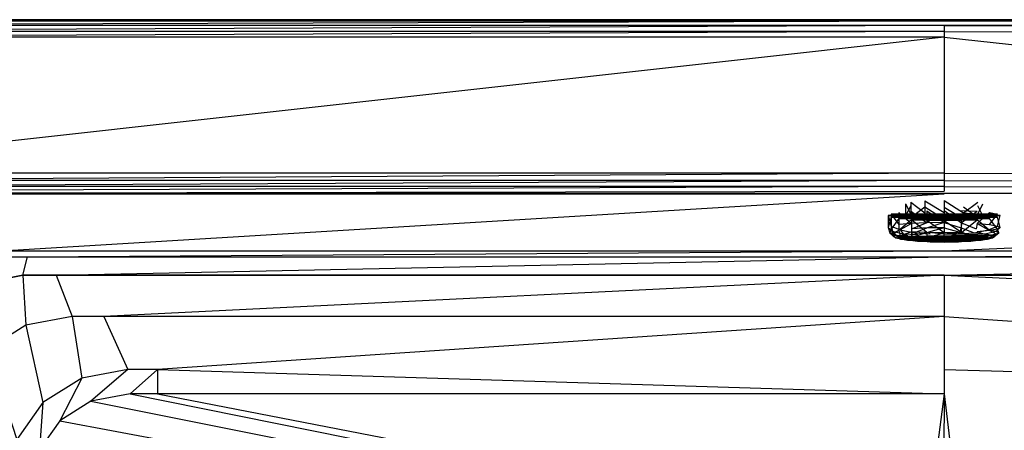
# Model space of a CAD drawing. Extents: x 0 to 1.7, y -0.7 to 0.
# Tile 11 of 14: x 0.31 to 0.88, y -0.24 to 0. Entities that reach past the tile are written whole.
import ezdxf

# ---------------------------------------------------------------- set-up
doc = ezdxf.new("R2010")
doc.units = 0
doc.layers.add('L1_OVERFLOW_002_D65X20___REPLAC', color=7, linetype='CONTINUOUS')
doc.layers.add('L2_WANNE_0___REPLACEMTFOREMPTYG', color=7, linetype='CONTINUOUS')

msp = doc.modelspace()

# ---------------------------------------------------------------- linework, layer by layer
at = {"layer": 'L1_OVERFLOW_002_D65X20___REPLAC', "color": 8}
for points, invisible_edges in [([(0.8275, -0.107059, 0.405654), (0.830514, -0.113, 0.417497), (0.830514, -0.10603, 0.416857), (0.8275, -0.107059, 0.405654)], 14), ([(0.830514, -0.108088, 0.394451), (0.8275, -0.114029, 0.406294), (0.8275, -0.107059, 0.405654), (0.830514, -0.108088, 0.394451)], 14), ([(0.830514, -0.113, 0.417497), (0.8275, -0.107059, 0.405654), (0.8275, -0.114029, 0.406294), (0.830514, -0.113, 0.417497)], 13), ([(0.8275, -0.114029, 0.406294), (0.830514, -0.108088, 0.394451), (0.830514, -0.115058, 0.395091), (0.8275, -0.114029, 0.406294)], 13), ([(0.830514, -0.10603, 0.416857), (0.83875, -0.112247, 0.425698), (0.83875, -0.105276, 0.425058), (0.830514, -0.10603, 0.416857)], 14), ([(0.83875, -0.112247, 0.425698), (0.830514, -0.10603, 0.416857), (0.830514, -0.113, 0.417497), (0.83875, -0.112247, 0.425698)], 13), ([(0.83875, -0.108841, 0.38625), (0.830514, -0.115058, 0.395091), (0.830514, -0.108088, 0.394451), (0.83875, -0.108841, 0.38625)], 14), ([(0.83875, -0.105276, 0.425058), (0.85, -0.111971, 0.4287), (0.85, -0.105001, 0.428059), (0.83875, -0.105276, 0.425058)], 14), ([(0.85, -0.111971, 0.4287), (0.83875, -0.105276, 0.425058), (0.83875, -0.112247, 0.425698), (0.85, -0.111971, 0.4287)], 13), ([(0.86125, -0.112247, 0.425698), (0.85, -0.105001, 0.428059), (0.85, -0.111971, 0.4287), (0.86125, -0.112247, 0.425698)], 13), ([(0.85, -0.105001, 0.428059), (0.86125, -0.112247, 0.425698), (0.86125, -0.105276, 0.425058), (0.85, -0.105001, 0.428059)], 14), ([(0.86125, -0.112247, 0.425698), (0.869486, -0.10603, 0.416857), (0.86125, -0.105276, 0.425058), (0.86125, -0.112247, 0.425698)], 14), ([(0.869486, -0.10603, 0.416857), (0.86125, -0.112247, 0.425698), (0.869486, -0.113, 0.417497), (0.869486, -0.10603, 0.416857)], 13), ([(0.869486, -0.115058, 0.395091), (0.86125, -0.108841, 0.38625), (0.869486, -0.108088, 0.394451), (0.869486, -0.115058, 0.395091)], 14), ([(0.869486, -0.113, 0.417497), (0.8725, -0.107059, 0.405654), (0.869486, -0.10603, 0.416857), (0.869486, -0.113, 0.417497)], 14), ([(0.8725, -0.114029, 0.406294), (0.869486, -0.108088, 0.394451), (0.8725, -0.107059, 0.405654), (0.8725, -0.114029, 0.406294)], 14), ([(0.8725, -0.107059, 0.405654), (0.869486, -0.113, 0.417497), (0.8725, -0.114029, 0.406294), (0.8725, -0.107059, 0.405654)], 13), ([(0.869486, -0.108088, 0.394451), (0.8725, -0.114029, 0.406294), (0.869486, -0.115058, 0.395091), (0.869486, -0.108088, 0.394451)], 13), ([(0.8825, -0.113829, 0.406276), (0.8175, -0.113829, 0.406276), (0.819091, -0.112911, 0.416277), (0.8825, -0.113829, 0.406276)], 10), ([(0.8175, -0.113829, 0.406276), (0.819091, -0.119881, 0.416917), (0.819091, -0.112911, 0.416277), (0.8175, -0.113829, 0.406276)], 14), ([(0.880909, -0.114748, 0.396275), (0.819091, -0.114748, 0.396275), (0.8175, -0.113829, 0.406276), (0.880909, -0.114748, 0.396275)], 10), ([(0.880909, -0.114748, 0.396275), (0.8175, -0.113829, 0.406276), (0.8825, -0.113829, 0.406276), (0.880909, -0.114748, 0.396275)], 13), ([(0.819091, -0.114748, 0.396275), (0.8175, -0.1208, 0.406916), (0.8175, -0.113829, 0.406276), (0.819091, -0.114748, 0.396275)], 14), ([(0.819091, -0.119881, 0.416917), (0.8175, -0.113829, 0.406276), (0.8175, -0.1208, 0.406916), (0.819091, -0.119881, 0.416917)], 13), ([(0.880909, -0.112911, 0.416277), (0.819091, -0.112911, 0.416277), (0.876293, -0.112082, 0.425299), (0.880909, -0.112911, 0.416277)], 10), ([(0.876293, -0.112082, 0.425299), (0.819091, -0.112911, 0.416277), (0.823707, -0.112082, 0.425299), (0.876293, -0.112082, 0.425299)], 15), ([(0.819091, -0.112911, 0.416277), (0.823707, -0.119052, 0.425939), (0.823707, -0.112082, 0.425299), (0.819091, -0.112911, 0.416277)], 14), ([(0.8825, -0.113829, 0.406276), (0.819091, -0.112911, 0.416277), (0.880909, -0.112911, 0.416277), (0.8825, -0.113829, 0.406276)], 13), ([(0.823707, -0.119052, 0.425939), (0.819091, -0.112911, 0.416277), (0.819091, -0.119881, 0.416917), (0.823707, -0.119052, 0.425939)], 13), ([(0.876293, -0.112082, 0.425299), (0.823707, -0.112082, 0.425299), (0.869103, -0.111424, 0.432459), (0.876293, -0.112082, 0.425299)], 15), ([(0.869103, -0.111424, 0.432459), (0.823707, -0.112082, 0.425299), (0.830897, -0.111424, 0.432459), (0.869103, -0.111424, 0.432459)], 15), ([(0.823707, -0.112082, 0.425299), (0.830897, -0.118395, 0.433099), (0.830897, -0.111424, 0.432459), (0.823707, -0.112082, 0.425299)], 14), ([(0.830897, -0.118395, 0.433099), (0.823707, -0.112082, 0.425299), (0.823707, -0.119052, 0.425939), (0.830897, -0.118395, 0.433099)], 13), ([(0.830514, -0.115058, 0.395091), (0.83875, -0.108841, 0.38625), (0.83875, -0.115812, 0.38689), (0.830514, -0.115058, 0.395091)], 13), ([(0.869103, -0.111424, 0.432459), (0.830897, -0.111424, 0.432459), (0.839957, -0.111002, 0.437056), (0.869103, -0.111424, 0.432459)], 15), ([(0.830897, -0.111424, 0.432459), (0.839957, -0.117972, 0.437696), (0.839957, -0.111002, 0.437056), (0.830897, -0.111424, 0.432459)], 14), ([(0.839957, -0.117972, 0.437696), (0.830897, -0.111424, 0.432459), (0.830897, -0.118395, 0.433099), (0.839957, -0.117972, 0.437696)], 13), ([(0.83875, -0.108841, 0.38625), (0.85, -0.116088, 0.383888), (0.83875, -0.115812, 0.38689), (0.83875, -0.108841, 0.38625)], 13), ([(0.85, -0.116088, 0.383888), (0.83875, -0.108841, 0.38625), (0.85, -0.109117, 0.383248), (0.85, -0.116088, 0.383888)], 14), ([(0.860043, -0.111002, 0.437056), (0.839957, -0.111002, 0.437056), (0.85, -0.110856, 0.43864), (0.860043, -0.111002, 0.437056)], 15), ([(0.839957, -0.111002, 0.437056), (0.85, -0.117827, 0.43928), (0.85, -0.110856, 0.43864), (0.839957, -0.111002, 0.437056)], 14), ([(0.869103, -0.111424, 0.432459), (0.839957, -0.111002, 0.437056), (0.860043, -0.111002, 0.437056), (0.869103, -0.111424, 0.432459)], 15), ([(0.85, -0.117827, 0.43928), (0.839957, -0.111002, 0.437056), (0.839957, -0.117972, 0.437696), (0.85, -0.117827, 0.43928)], 13), ([(0.86125, -0.115812, 0.38689), (0.85, -0.109117, 0.383248), (0.86125, -0.108841, 0.38625), (0.86125, -0.115812, 0.38689)], 14), ([(0.85, -0.109117, 0.383248), (0.86125, -0.115812, 0.38689), (0.85, -0.116088, 0.383888), (0.85, -0.109117, 0.383248)], 13), ([(0.860043, -0.117972, 0.437696), (0.85, -0.110856, 0.43864), (0.85, -0.117827, 0.43928), (0.860043, -0.117972, 0.437696)], 13), ([(0.85, -0.110856, 0.43864), (0.860043, -0.117972, 0.437696), (0.860043, -0.111002, 0.437056), (0.85, -0.110856, 0.43864)], 14), ([(0.860043, -0.117972, 0.437696), (0.869103, -0.111424, 0.432459), (0.860043, -0.111002, 0.437056), (0.860043, -0.117972, 0.437696)], 13), ([(0.869103, -0.111424, 0.432459), (0.860043, -0.117972, 0.437696), (0.869103, -0.118395, 0.433099), (0.869103, -0.111424, 0.432459)], 14), ([(0.86125, -0.108841, 0.38625), (0.869486, -0.115058, 0.395091), (0.86125, -0.115812, 0.38689), (0.86125, -0.108841, 0.38625)], 13), ([(0.869103, -0.118395, 0.433099), (0.876293, -0.112082, 0.425299), (0.869103, -0.111424, 0.432459), (0.869103, -0.118395, 0.433099)], 14), ([(0.876293, -0.112082, 0.425299), (0.869103, -0.118395, 0.433099), (0.876293, -0.119052, 0.425939), (0.876293, -0.112082, 0.425299)], 13), ([(0.876293, -0.119052, 0.425939), (0.880909, -0.112911, 0.416277), (0.876293, -0.112082, 0.425299), (0.876293, -0.119052, 0.425939)], 14), ([(0.880909, -0.112911, 0.416277), (0.876293, -0.119052, 0.425939), (0.880909, -0.119881, 0.416917), (0.880909, -0.112911, 0.416277)], 13), ([(0.880909, -0.119881, 0.416917), (0.8825, -0.113829, 0.406276), (0.880909, -0.112911, 0.416277), (0.880909, -0.119881, 0.416917)], 14), ([(0.8825, -0.113829, 0.406276), (0.880909, -0.119881, 0.416917), (0.8825, -0.1208, 0.406916), (0.8825, -0.113829, 0.406276)], 13), ([(0.8825, -0.1208, 0.406916), (0.880909, -0.114748, 0.396275), (0.8825, -0.113829, 0.406276), (0.8825, -0.1208, 0.406916)], 14), ([(0.8175, -0.1208, 0.406916), (0.819091, -0.114748, 0.396275), (0.819091, -0.121719, 0.396915), (0.8175, -0.1208, 0.406916)], 13), ([(0.8175, -0.1208, 0.406916), (0.819865, -0.122892, 0.416941), (0.819091, -0.119881, 0.416917), (0.8175, -0.1208, 0.406916)], 14), ([(0.876293, -0.115577, 0.387253), (0.823707, -0.115577, 0.387253), (0.819091, -0.114748, 0.396275), (0.876293, -0.115577, 0.387253)], 10), ([(0.876293, -0.115577, 0.387253), (0.819091, -0.114748, 0.396275), (0.880909, -0.114748, 0.396275), (0.876293, -0.115577, 0.387253)], 13), ([(0.823707, -0.115577, 0.387253), (0.819091, -0.121719, 0.396915), (0.819091, -0.114748, 0.396275), (0.823707, -0.115577, 0.387253)], 14), ([(0.819091, -0.121719, 0.396915), (0.823707, -0.115577, 0.387253), (0.823707, -0.122547, 0.387893), (0.819091, -0.121719, 0.396915)], 13), ([(0.819091, -0.119881, 0.416917), (0.824365, -0.122084, 0.425737), (0.823707, -0.119052, 0.425939), (0.819091, -0.119881, 0.416917)], 14), ([(0.824365, -0.122084, 0.425737), (0.819091, -0.119881, 0.416917), (0.819865, -0.122892, 0.416941), (0.824365, -0.122084, 0.425737)], 13), ([(0.869103, -0.116234, 0.380093), (0.830897, -0.116234, 0.380093), (0.823707, -0.115577, 0.387253), (0.869103, -0.116234, 0.380093)], 10), ([(0.869103, -0.116234, 0.380093), (0.823707, -0.115577, 0.387253), (0.876293, -0.115577, 0.387253), (0.869103, -0.116234, 0.380093)], 13), ([(0.830897, -0.116234, 0.380093), (0.823707, -0.122547, 0.387893), (0.823707, -0.115577, 0.387253), (0.830897, -0.116234, 0.380093)], 14), ([(0.823707, -0.122547, 0.387893), (0.830897, -0.116234, 0.380093), (0.830897, -0.123205, 0.380733), (0.823707, -0.122547, 0.387893)], 13), ([(0.824365, -0.122084, 0.425737), (0.830897, -0.118395, 0.433099), (0.823707, -0.119052, 0.425939), (0.824365, -0.122084, 0.425737)], 13), ([(0.830897, -0.118395, 0.433099), (0.824365, -0.122084, 0.425737), (0.831375, -0.121442, 0.432718), (0.830897, -0.118395, 0.433099)], 14), ([(0.860043, -0.116657, 0.375496), (0.839957, -0.116657, 0.375496), (0.830897, -0.116234, 0.380093), (0.860043, -0.116657, 0.375496)], 10), ([(0.860043, -0.116657, 0.375496), (0.830897, -0.116234, 0.380093), (0.869103, -0.116234, 0.380093), (0.860043, -0.116657, 0.375496)], 13), ([(0.830897, -0.116234, 0.380093), (0.839957, -0.123627, 0.376136), (0.830897, -0.123205, 0.380733), (0.830897, -0.116234, 0.380093)], 13), ([(0.839957, -0.123627, 0.376136), (0.830897, -0.116234, 0.380093), (0.839957, -0.116657, 0.375496), (0.839957, -0.123627, 0.376136)], 14), ([(0.831375, -0.121442, 0.432718), (0.839957, -0.117972, 0.437696), (0.830897, -0.118395, 0.433099), (0.831375, -0.121442, 0.432718)], 13), ([(0.839957, -0.117972, 0.437696), (0.831375, -0.121442, 0.432718), (0.840208, -0.121031, 0.437199), (0.839957, -0.117972, 0.437696)], 14), ([(0.839957, -0.116657, 0.375496), (0.860043, -0.116657, 0.375496), (0.85, -0.116802, 0.373912), (0.839957, -0.116657, 0.375496)], 13), ([(0.839957, -0.116657, 0.375496), (0.85, -0.123773, 0.374552), (0.839957, -0.123627, 0.376136), (0.839957, -0.116657, 0.375496)], 13), ([(0.85, -0.123773, 0.374552), (0.839957, -0.116657, 0.375496), (0.85, -0.116802, 0.373912), (0.85, -0.123773, 0.374552)], 14), ([(0.840208, -0.121031, 0.437199), (0.85, -0.117827, 0.43928), (0.839957, -0.117972, 0.437696), (0.840208, -0.121031, 0.437199)], 13), ([(0.85, -0.117827, 0.43928), (0.840208, -0.121031, 0.437199), (0.85, -0.120889, 0.438744), (0.85, -0.117827, 0.43928)], 14), ([(0.860043, -0.123627, 0.376136), (0.85, -0.116802, 0.373912), (0.860043, -0.116657, 0.375496), (0.860043, -0.123627, 0.376136)], 14), ([(0.85, -0.116802, 0.373912), (0.860043, -0.123627, 0.376136), (0.85, -0.123773, 0.374552), (0.85, -0.116802, 0.373912)], 13), ([(0.859792, -0.121031, 0.437199), (0.85, -0.117827, 0.43928), (0.85, -0.120889, 0.438744), (0.859792, -0.121031, 0.437199)], 13), ([(0.85, -0.117827, 0.43928), (0.859792, -0.121031, 0.437199), (0.860043, -0.117972, 0.437696), (0.85, -0.117827, 0.43928)], 14), ([(0.868625, -0.121442, 0.432718), (0.860043, -0.117972, 0.437696), (0.859792, -0.121031, 0.437199), (0.868625, -0.121442, 0.432718)], 13), ([(0.869103, -0.116234, 0.380093), (0.860043, -0.123627, 0.376136), (0.860043, -0.116657, 0.375496), (0.869103, -0.116234, 0.380093)], 13), ([(0.860043, -0.123627, 0.376136), (0.869103, -0.116234, 0.380093), (0.869103, -0.123205, 0.380733), (0.860043, -0.123627, 0.376136)], 14), ([(0.860043, -0.117972, 0.437696), (0.868625, -0.121442, 0.432718), (0.869103, -0.118395, 0.433099), (0.860043, -0.117972, 0.437696)], 14), ([(0.875635, -0.122084, 0.425737), (0.869103, -0.118395, 0.433099), (0.868625, -0.121442, 0.432718), (0.875635, -0.122084, 0.425737)], 13), ([(0.876293, -0.122547, 0.387893), (0.869103, -0.116234, 0.380093), (0.876293, -0.115577, 0.387253), (0.876293, -0.122547, 0.387893)], 14), ([(0.869103, -0.116234, 0.380093), (0.876293, -0.122547, 0.387893), (0.869103, -0.123205, 0.380733), (0.869103, -0.116234, 0.380093)], 13), ([(0.869103, -0.118395, 0.433099), (0.875635, -0.122084, 0.425737), (0.876293, -0.119052, 0.425939), (0.869103, -0.118395, 0.433099)], 14), ([(0.875635, -0.122084, 0.425737), (0.880909, -0.119881, 0.416917), (0.876293, -0.119052, 0.425939), (0.875635, -0.122084, 0.425737)], 14), ([(0.880909, -0.119881, 0.416917), (0.875635, -0.122084, 0.425737), (0.880135, -0.122892, 0.416941), (0.880909, -0.119881, 0.416917)], 13), ([(0.880909, -0.121719, 0.396915), (0.876293, -0.115577, 0.387253), (0.880909, -0.114748, 0.396275), (0.880909, -0.121719, 0.396915)], 14), ([(0.876293, -0.115577, 0.387253), (0.880909, -0.121719, 0.396915), (0.876293, -0.122547, 0.387893), (0.876293, -0.115577, 0.387253)], 13), ([(0.880135, -0.122892, 0.416941), (0.8825, -0.1208, 0.406916), (0.880909, -0.119881, 0.416917), (0.880135, -0.122892, 0.416941)], 14), ([(0.880909, -0.114748, 0.396275), (0.8825, -0.1208, 0.406916), (0.880909, -0.121719, 0.396915), (0.880909, -0.114748, 0.396275)], 13), ([(0.819865, -0.122892, 0.416941), (0.8175, -0.1208, 0.406916), (0.818314, -0.123787, 0.407191), (0.819865, -0.122892, 0.416941)], 13), ([(0.819091, -0.121719, 0.396915), (0.818314, -0.123787, 0.407191), (0.8175, -0.1208, 0.406916), (0.819091, -0.121719, 0.396915)], 14), ([(0.818314, -0.123787, 0.407191), (0.819091, -0.121719, 0.396915), (0.819865, -0.124683, 0.39744), (0.818314, -0.123787, 0.407191)], 13), ([(0.818314, -0.123787, 0.407191), (0.821979, -0.125141, 0.416458), (0.819865, -0.122892, 0.416941), (0.818314, -0.123787, 0.407191)], 14), ([(0.821979, -0.125141, 0.416458), (0.818314, -0.123787, 0.407191), (0.820537, -0.125974, 0.407391), (0.821979, -0.125141, 0.416458)], 13), ([(0.821979, -0.126807, 0.398325), (0.818314, -0.123787, 0.407191), (0.819865, -0.124683, 0.39744), (0.821979, -0.126807, 0.398325)], 13), ([(0.818314, -0.123787, 0.407191), (0.821979, -0.126807, 0.398325), (0.820537, -0.125974, 0.407391), (0.818314, -0.123787, 0.407191)], 14), ([(0.823707, -0.122547, 0.387893), (0.819865, -0.124683, 0.39744), (0.819091, -0.121719, 0.396915), (0.823707, -0.122547, 0.387893)], 14), ([(0.819865, -0.122892, 0.416941), (0.826164, -0.12439, 0.424636), (0.824365, -0.122084, 0.425737), (0.819865, -0.122892, 0.416941)], 14), ([(0.819865, -0.124683, 0.39744), (0.823707, -0.122547, 0.387893), (0.824365, -0.125491, 0.388644), (0.819865, -0.124683, 0.39744)], 13), ([(0.826164, -0.12439, 0.424636), (0.819865, -0.122892, 0.416941), (0.821979, -0.125141, 0.416458), (0.826164, -0.12439, 0.424636)], 13), ([(0.826164, -0.127558, 0.390146), (0.819865, -0.124683, 0.39744), (0.824365, -0.125491, 0.388644), (0.826164, -0.127558, 0.390146)], 13), ([(0.819865, -0.124683, 0.39744), (0.826164, -0.127558, 0.390146), (0.821979, -0.126807, 0.398325), (0.819865, -0.124683, 0.39744)], 14), ([(0.823575, -0.126775, 0.407465), (0.821979, -0.125141, 0.416458), (0.820537, -0.125974, 0.407391), (0.823575, -0.126775, 0.407465)], 13), ([(0.821979, -0.125141, 0.416458), (0.828622, -0.125354, 0.422932), (0.826164, -0.12439, 0.424636), (0.821979, -0.125141, 0.416458)], 14), ([(0.821979, -0.125141, 0.416458), (0.823575, -0.126775, 0.407465), (0.824868, -0.126028, 0.415597), (0.821979, -0.125141, 0.416458)], 14), ([(0.828622, -0.125354, 0.422932), (0.821979, -0.125141, 0.416458), (0.824868, -0.126028, 0.415597), (0.828622, -0.125354, 0.422932)], 13), ([(0.830897, -0.123205, 0.380733), (0.824365, -0.125491, 0.388644), (0.823707, -0.122547, 0.387893), (0.830897, -0.123205, 0.380733)], 14), ([(0.824365, -0.122084, 0.425737), (0.832682, -0.123794, 0.431127), (0.831375, -0.121442, 0.432718), (0.824365, -0.122084, 0.425737)], 14), ([(0.832682, -0.123794, 0.431127), (0.824365, -0.122084, 0.425737), (0.826164, -0.12439, 0.424636), (0.832682, -0.123794, 0.431127)], 13), ([(0.824365, -0.125491, 0.388644), (0.830897, -0.123205, 0.380733), (0.831375, -0.126132, 0.381663), (0.824365, -0.125491, 0.388644)], 13), ([(0.832682, -0.128155, 0.383656), (0.824365, -0.125491, 0.388644), (0.831375, -0.126132, 0.381663), (0.832682, -0.128155, 0.383656)], 13), ([(0.824365, -0.125491, 0.388644), (0.832682, -0.128155, 0.383656), (0.826164, -0.127558, 0.390146), (0.824365, -0.125491, 0.388644)], 14), ([(0.824868, -0.126028, 0.415597), (0.875132, -0.126028, 0.415597), (0.871378, -0.125354, 0.422932), (0.824868, -0.126028, 0.415597)], 10), ([(0.824868, -0.126028, 0.415597), (0.871378, -0.125354, 0.422932), (0.828622, -0.125354, 0.422932), (0.824868, -0.126028, 0.415597)], 15), ([(0.826164, -0.12439, 0.424636), (0.834468, -0.124819, 0.428754), (0.832682, -0.123794, 0.431127), (0.826164, -0.12439, 0.424636)], 14), ([(0.834468, -0.124819, 0.428754), (0.826164, -0.12439, 0.424636), (0.828622, -0.125354, 0.422932), (0.834468, -0.124819, 0.428754)], 13), ([(0.828622, -0.125354, 0.422932), (0.871378, -0.125354, 0.422932), (0.865532, -0.124819, 0.428754), (0.828622, -0.125354, 0.422932)], 15), ([(0.828622, -0.125354, 0.422932), (0.865532, -0.124819, 0.428754), (0.834468, -0.124819, 0.428754), (0.828622, -0.125354, 0.422932)], 15), ([(0.839957, -0.123627, 0.376136), (0.831375, -0.126132, 0.381663), (0.830897, -0.123205, 0.380733), (0.839957, -0.123627, 0.376136)], 13), ([(0.832682, -0.123794, 0.431127), (0.840208, -0.121031, 0.437199), (0.831375, -0.121442, 0.432718), (0.832682, -0.123794, 0.431127)], 13), ([(0.831375, -0.126132, 0.381663), (0.839957, -0.123627, 0.376136), (0.840208, -0.126544, 0.377182), (0.831375, -0.126132, 0.381663)], 14), ([(0.840208, -0.121031, 0.437199), (0.832682, -0.123794, 0.431127), (0.840896, -0.123411, 0.435295), (0.840208, -0.121031, 0.437199)], 14), ([(0.832682, -0.123794, 0.431127), (0.841834, -0.124476, 0.432491), (0.840896, -0.123411, 0.435295), (0.832682, -0.123794, 0.431127)], 14), ([(0.841834, -0.124476, 0.432491), (0.832682, -0.123794, 0.431127), (0.834468, -0.124819, 0.428754), (0.841834, -0.124476, 0.432491)], 13), ([(0.834468, -0.124819, 0.428754), (0.865532, -0.124819, 0.428754), (0.858166, -0.124476, 0.432491), (0.834468, -0.124819, 0.428754)], 15), ([(0.834468, -0.124819, 0.428754), (0.858166, -0.124476, 0.432491), (0.841834, -0.124476, 0.432491), (0.834468, -0.124819, 0.428754)], 15), ([(0.85, -0.123773, 0.374552), (0.840208, -0.126544, 0.377182), (0.839957, -0.123627, 0.376136), (0.85, -0.123773, 0.374552)], 13), ([(0.840896, -0.123411, 0.435295), (0.85, -0.120889, 0.438744), (0.840208, -0.121031, 0.437199), (0.840896, -0.123411, 0.435295)], 13), ([(0.840208, -0.126544, 0.377182), (0.85, -0.123773, 0.374552), (0.85, -0.126686, 0.375637), (0.840208, -0.126544, 0.377182)], 14), ([(0.85, -0.120889, 0.438744), (0.840896, -0.123411, 0.435295), (0.85, -0.123279, 0.43673), (0.85, -0.120889, 0.438744)], 14), ([(0.840896, -0.123411, 0.435295), (0.85, -0.124358, 0.433779), (0.85, -0.123279, 0.43673), (0.840896, -0.123411, 0.435295)], 14), ([(0.85, -0.124358, 0.433779), (0.840896, -0.123411, 0.435295), (0.841834, -0.124476, 0.432491), (0.85, -0.124358, 0.433779)], 13), ([(0.841834, -0.124476, 0.432491), (0.858166, -0.124476, 0.432491), (0.85, -0.124358, 0.433779), (0.841834, -0.124476, 0.432491)], 15), ([(0.859104, -0.123411, 0.435295), (0.85, -0.120889, 0.438744), (0.85, -0.123279, 0.43673), (0.859104, -0.123411, 0.435295)], 13), ([(0.85, -0.120889, 0.438744), (0.859104, -0.123411, 0.435295), (0.859792, -0.121031, 0.437199), (0.85, -0.120889, 0.438744)], 14), ([(0.85, -0.124358, 0.433779), (0.859104, -0.123411, 0.435295), (0.85, -0.123279, 0.43673), (0.85, -0.124358, 0.433779)], 14), ([(0.859104, -0.123411, 0.435295), (0.85, -0.124358, 0.433779), (0.858166, -0.124476, 0.432491), (0.859104, -0.123411, 0.435295)], 13), ([(0.860043, -0.123627, 0.376136), (0.85, -0.126686, 0.375637), (0.85, -0.123773, 0.374552), (0.860043, -0.123627, 0.376136)], 13), ([(0.85, -0.126686, 0.375637), (0.860043, -0.123627, 0.376136), (0.859792, -0.126544, 0.377182), (0.85, -0.126686, 0.375637)], 14), ([(0.858166, -0.124476, 0.432491), (0.867318, -0.123794, 0.431127), (0.859104, -0.123411, 0.435295), (0.858166, -0.124476, 0.432491)], 14), ([(0.867318, -0.123794, 0.431127), (0.858166, -0.124476, 0.432491), (0.865532, -0.124819, 0.428754), (0.867318, -0.123794, 0.431127)], 13), ([(0.867318, -0.123794, 0.431127), (0.859792, -0.121031, 0.437199), (0.859104, -0.123411, 0.435295), (0.867318, -0.123794, 0.431127)], 13), ([(0.859792, -0.121031, 0.437199), (0.867318, -0.123794, 0.431127), (0.868625, -0.121442, 0.432718), (0.859792, -0.121031, 0.437199)], 14), ([(0.860043, -0.123627, 0.376136), (0.868625, -0.126132, 0.381663), (0.859792, -0.126544, 0.377182), (0.860043, -0.123627, 0.376136)], 13), ([(0.868625, -0.126132, 0.381663), (0.860043, -0.123627, 0.376136), (0.869103, -0.123205, 0.380733), (0.868625, -0.126132, 0.381663)], 14), ([(0.865532, -0.124819, 0.428754), (0.873836, -0.12439, 0.424636), (0.867318, -0.123794, 0.431127), (0.865532, -0.124819, 0.428754)], 14), ([(0.873836, -0.12439, 0.424636), (0.865532, -0.124819, 0.428754), (0.871378, -0.125354, 0.422932), (0.873836, -0.12439, 0.424636)], 13), ([(0.867318, -0.123794, 0.431127), (0.875635, -0.122084, 0.425737), (0.868625, -0.121442, 0.432718), (0.867318, -0.123794, 0.431127)], 14), ([(0.875635, -0.122084, 0.425737), (0.867318, -0.123794, 0.431127), (0.873836, -0.12439, 0.424636), (0.875635, -0.122084, 0.425737)], 13), ([(0.875635, -0.125491, 0.388644), (0.867318, -0.128155, 0.383656), (0.868625, -0.126132, 0.381663), (0.875635, -0.125491, 0.388644)], 13), ([(0.867318, -0.128155, 0.383656), (0.875635, -0.125491, 0.388644), (0.873836, -0.127558, 0.390146), (0.867318, -0.128155, 0.383656)], 14), ([(0.869103, -0.123205, 0.380733), (0.875635, -0.125491, 0.388644), (0.868625, -0.126132, 0.381663), (0.869103, -0.123205, 0.380733)], 13), ([(0.875635, -0.125491, 0.388644), (0.869103, -0.123205, 0.380733), (0.876293, -0.122547, 0.387893), (0.875635, -0.125491, 0.388644)], 14), ([(0.871378, -0.125354, 0.422932), (0.878021, -0.125141, 0.416458), (0.873836, -0.12439, 0.424636), (0.871378, -0.125354, 0.422932)], 14), ([(0.878021, -0.125141, 0.416458), (0.871378, -0.125354, 0.422932), (0.875132, -0.126028, 0.415597), (0.878021, -0.125141, 0.416458)], 13), ([(0.873836, -0.12439, 0.424636), (0.880135, -0.122892, 0.416941), (0.875635, -0.122084, 0.425737), (0.873836, -0.12439, 0.424636)], 14), ([(0.880135, -0.122892, 0.416941), (0.873836, -0.12439, 0.424636), (0.878021, -0.125141, 0.416458), (0.880135, -0.122892, 0.416941)], 13), ([(0.880135, -0.124683, 0.39744), (0.873836, -0.127558, 0.390146), (0.875635, -0.125491, 0.388644), (0.880135, -0.124683, 0.39744)], 13), ([(0.873836, -0.127558, 0.390146), (0.880135, -0.124683, 0.39744), (0.878021, -0.126807, 0.398325), (0.873836, -0.127558, 0.390146)], 14), ([(0.876425, -0.126775, 0.407465), (0.878021, -0.125141, 0.416458), (0.875132, -0.126028, 0.415597), (0.876425, -0.126775, 0.407465)], 14), ([(0.876293, -0.122547, 0.387893), (0.880135, -0.124683, 0.39744), (0.875635, -0.125491, 0.388644), (0.876293, -0.122547, 0.387893)], 13), ([(0.880135, -0.124683, 0.39744), (0.876293, -0.122547, 0.387893), (0.880909, -0.121719, 0.396915), (0.880135, -0.124683, 0.39744)], 14), ([(0.878021, -0.125141, 0.416458), (0.876425, -0.126775, 0.407465), (0.879463, -0.125974, 0.407391), (0.878021, -0.125141, 0.416458)], 13), ([(0.878021, -0.125141, 0.416458), (0.881686, -0.123787, 0.407191), (0.880135, -0.122892, 0.416941), (0.878021, -0.125141, 0.416458)], 14), ([(0.881686, -0.123787, 0.407191), (0.878021, -0.126807, 0.398325), (0.880135, -0.124683, 0.39744), (0.881686, -0.123787, 0.407191)], 13), ([(0.878021, -0.126807, 0.398325), (0.881686, -0.123787, 0.407191), (0.879463, -0.125974, 0.407391), (0.878021, -0.126807, 0.398325)], 14), ([(0.881686, -0.123787, 0.407191), (0.878021, -0.125141, 0.416458), (0.879463, -0.125974, 0.407391), (0.881686, -0.123787, 0.407191)], 13), ([(0.8825, -0.1208, 0.406916), (0.880135, -0.122892, 0.416941), (0.881686, -0.123787, 0.407191), (0.8825, -0.1208, 0.406916)], 13), ([(0.880909, -0.121719, 0.396915), (0.881686, -0.123787, 0.407191), (0.880135, -0.124683, 0.39744), (0.880909, -0.121719, 0.396915)], 13), ([(0.881686, -0.123787, 0.407191), (0.880909, -0.121719, 0.396915), (0.8825, -0.1208, 0.406916), (0.881686, -0.123787, 0.407191)], 14), ([(0.824868, -0.127522, 0.399333), (0.820537, -0.125974, 0.407391), (0.821979, -0.126807, 0.398325), (0.824868, -0.127522, 0.399333)], 13), ([(0.820537, -0.125974, 0.407391), (0.824868, -0.127522, 0.399333), (0.823575, -0.126775, 0.407465), (0.820537, -0.125974, 0.407391)], 14), ([(0.828622, -0.128196, 0.391998), (0.821979, -0.126807, 0.398325), (0.826164, -0.127558, 0.390146), (0.828622, -0.128196, 0.391998)], 13), ([(0.821979, -0.126807, 0.398325), (0.828622, -0.128196, 0.391998), (0.824868, -0.127522, 0.399333), (0.821979, -0.126807, 0.398325)], 14), ([(0.823575, -0.126775, 0.407465), (0.876425, -0.126775, 0.407465), (0.875132, -0.126028, 0.415597), (0.823575, -0.126775, 0.407465)], 10), ([(0.823575, -0.126775, 0.407465), (0.875132, -0.126028, 0.415597), (0.824868, -0.126028, 0.415597), (0.823575, -0.126775, 0.407465)], 13), ([(0.824868, -0.127522, 0.399333), (0.875132, -0.127522, 0.399333), (0.823575, -0.126775, 0.407465), (0.824868, -0.127522, 0.399333)], 10), ([(0.823575, -0.126775, 0.407465), (0.875132, -0.127522, 0.399333), (0.876425, -0.126775, 0.407465), (0.823575, -0.126775, 0.407465)], 13), ([(0.828622, -0.128196, 0.391998), (0.875132, -0.127522, 0.399333), (0.824868, -0.127522, 0.399333), (0.828622, -0.128196, 0.391998)], 13), ([(0.834468, -0.12873, 0.386176), (0.826164, -0.127558, 0.390146), (0.832682, -0.128155, 0.383656), (0.834468, -0.12873, 0.386176)], 13), ([(0.826164, -0.127558, 0.390146), (0.834468, -0.12873, 0.386176), (0.828622, -0.128196, 0.391998), (0.826164, -0.127558, 0.390146)], 14), ([(0.828622, -0.128196, 0.391998), (0.871378, -0.128196, 0.391998), (0.875132, -0.127522, 0.399333), (0.828622, -0.128196, 0.391998)], 10), ([(0.834468, -0.12873, 0.386176), (0.871378, -0.128196, 0.391998), (0.828622, -0.128196, 0.391998), (0.834468, -0.12873, 0.386176)], 13), ([(0.840896, -0.128537, 0.379488), (0.831375, -0.126132, 0.381663), (0.840208, -0.126544, 0.377182), (0.840896, -0.128537, 0.379488)], 13), ([(0.831375, -0.126132, 0.381663), (0.840896, -0.128537, 0.379488), (0.832682, -0.128155, 0.383656), (0.831375, -0.126132, 0.381663)], 14), ([(0.841834, -0.129074, 0.382438), (0.832682, -0.128155, 0.383656), (0.840896, -0.128537, 0.379488), (0.841834, -0.129074, 0.382438)], 13), ([(0.832682, -0.128155, 0.383656), (0.841834, -0.129074, 0.382438), (0.834468, -0.12873, 0.386176), (0.832682, -0.128155, 0.383656)], 14), ([(0.834468, -0.12873, 0.386176), (0.865532, -0.12873, 0.386176), (0.871378, -0.128196, 0.391998), (0.834468, -0.12873, 0.386176)], 10), ([(0.841834, -0.129074, 0.382438), (0.865532, -0.12873, 0.386176), (0.834468, -0.12873, 0.386176), (0.841834, -0.129074, 0.382438)], 13), ([(0.85, -0.128669, 0.378052), (0.840208, -0.126544, 0.377182), (0.85, -0.126686, 0.375637), (0.85, -0.128669, 0.378052)], 13), ([(0.840208, -0.126544, 0.377182), (0.85, -0.128669, 0.378052), (0.840896, -0.128537, 0.379488), (0.840208, -0.126544, 0.377182)], 14), ([(0.85, -0.129192, 0.381151), (0.840896, -0.128537, 0.379488), (0.85, -0.128669, 0.378052), (0.85, -0.129192, 0.381151)], 13), ([(0.840896, -0.128537, 0.379488), (0.85, -0.129192, 0.381151), (0.841834, -0.129074, 0.382438), (0.840896, -0.128537, 0.379488)], 14), ([(0.841834, -0.129074, 0.382438), (0.858166, -0.129074, 0.382438), (0.865532, -0.12873, 0.386176), (0.841834, -0.129074, 0.382438)], 10), ([(0.858166, -0.129074, 0.382438), (0.841834, -0.129074, 0.382438), (0.85, -0.129192, 0.381151), (0.858166, -0.129074, 0.382438)], 13), ([(0.859792, -0.126544, 0.377182), (0.85, -0.128669, 0.378052), (0.85, -0.126686, 0.375637), (0.859792, -0.126544, 0.377182)], 13), ([(0.85, -0.128669, 0.378052), (0.859792, -0.126544, 0.377182), (0.859104, -0.128537, 0.379488), (0.85, -0.128669, 0.378052)], 14), ([(0.859104, -0.128537, 0.379488), (0.85, -0.129192, 0.381151), (0.85, -0.128669, 0.378052), (0.859104, -0.128537, 0.379488)], 13), ([(0.85, -0.129192, 0.381151), (0.859104, -0.128537, 0.379488), (0.858166, -0.129074, 0.382438), (0.85, -0.129192, 0.381151)], 14), ([(0.867318, -0.128155, 0.383656), (0.858166, -0.129074, 0.382438), (0.859104, -0.128537, 0.379488), (0.867318, -0.128155, 0.383656)], 13), ([(0.858166, -0.129074, 0.382438), (0.867318, -0.128155, 0.383656), (0.865532, -0.12873, 0.386176), (0.858166, -0.129074, 0.382438)], 14), ([(0.868625, -0.126132, 0.381663), (0.859104, -0.128537, 0.379488), (0.859792, -0.126544, 0.377182), (0.868625, -0.126132, 0.381663)], 13), ([(0.859104, -0.128537, 0.379488), (0.868625, -0.126132, 0.381663), (0.867318, -0.128155, 0.383656), (0.859104, -0.128537, 0.379488)], 14), ([(0.873836, -0.127558, 0.390146), (0.865532, -0.12873, 0.386176), (0.867318, -0.128155, 0.383656), (0.873836, -0.127558, 0.390146)], 13), ([(0.865532, -0.12873, 0.386176), (0.873836, -0.127558, 0.390146), (0.871378, -0.128196, 0.391998), (0.865532, -0.12873, 0.386176)], 14), ([(0.878021, -0.126807, 0.398325), (0.871378, -0.128196, 0.391998), (0.873836, -0.127558, 0.390146), (0.878021, -0.126807, 0.398325)], 13), ([(0.871378, -0.128196, 0.391998), (0.878021, -0.126807, 0.398325), (0.875132, -0.127522, 0.399333), (0.871378, -0.128196, 0.391998)], 14), ([(0.879463, -0.125974, 0.407391), (0.875132, -0.127522, 0.399333), (0.878021, -0.126807, 0.398325), (0.879463, -0.125974, 0.407391)], 13), ([(0.875132, -0.127522, 0.399333), (0.879463, -0.125974, 0.407391), (0.876425, -0.126775, 0.407465), (0.875132, -0.127522, 0.399333)], 14)]:
    msp.add_3dface(points, dxfattribs=dict(at, invisible_edges=invisible_edges))
at = {"layer": 'L2_WANNE_0___REPLACEMTFOREMPTYG', "color": 8}
for points, invisible_edges in [([(0.040478, 0, 0.471237), (0.85, 0, 0.468737), (0.040478, 0, 0.468737), (0.040478, 0, 0.471237)], 13), ([(0.85, 0, 0.468737), (0.040478, 0, 0.471237), (0.85, 0, 0.471237), (0.85, 0, 0.468737)], 14), ([(0.040478, 0, 0.468737), (0.85, 0, 0.463737), (0.040478, 0, 0.463737), (0.040478, 0, 0.468737)], 13), ([(0.85, 0, 0.463737), (0.040478, 0, 0.468737), (0.85, 0, 0.468737), (0.85, 0, 0.463737)], 14), ([(0.041488, -0.000914, 0.474987), (0.85, 0, 0.471237), (0.040478, 0, 0.471237), (0.041488, -0.000914, 0.474987)], 13), ([(0.85, 0, 0.471237), (0.041488, -0.000914, 0.474987), (0.85, -0.000914, 0.474987), (0.85, 0, 0.471237)], 14), ([(0.85, 0, 0.471237), (1.659522, 0, 0.468737), (0.85, 0, 0.468737), (0.85, 0, 0.471237)], 13), ([(1.659522, 0, 0.468737), (0.85, 0, 0.471237), (1.659522, 0, 0.471237), (1.659522, 0, 0.468737)], 14), ([(0.85, 0, 0.468737), (1.659522, 0, 0.463737), (0.85, 0, 0.463737), (0.85, 0, 0.468737)], 13), ([(1.659522, 0, 0.463737), (0.85, 0, 0.468737), (1.659522, 0, 0.468737), (1.659522, 0, 0.463737)], 14), ([(0.85, -0.000914, 0.474987), (1.659522, 0, 0.471237), (0.85, 0, 0.471237), (0.85, -0.000914, 0.474987)], 13), ([(1.659522, 0, 0.471237), (0.85, -0.000914, 0.474987), (1.658512, -0.000914, 0.474987), (1.659522, 0, 0.471237)], 14), ([(0.044247, -0.003413, 0.477733), (0.85, -0.000914, 0.474987), (0.041488, -0.000914, 0.474987), (0.044247, -0.003413, 0.477733)], 13), ([(0.85, -0.000914, 0.474987), (0.044247, -0.003413, 0.477733), (0.85, -0.003413, 0.477733), (0.85, -0.000914, 0.474987)], 14), ([(0.048017, -0.006825, 0.478737), (0.85, -0.003413, 0.477733), (0.044247, -0.003413, 0.477733), (0.048017, -0.006825, 0.478737)], 13), ([(0.85, -0.003413, 0.477733), (0.048017, -0.006825, 0.478737), (0.85, -0.006825, 0.478737), (0.85, -0.003413, 0.477733)], 14), ([(0.85, -0.003413, 0.477733), (1.658512, -0.000914, 0.474987), (0.85, -0.000914, 0.474987), (0.85, -0.003413, 0.477733)], 13), ([(1.658512, -0.000914, 0.474987), (0.85, -0.003413, 0.477733), (1.655753, -0.003413, 0.477733), (1.658512, -0.000914, 0.474987)], 14), ([(1.651983, -0.006825, 0.478737), (0.85, -0.003413, 0.477733), (0.85, -0.006825, 0.478737), (1.651983, -0.006825, 0.478737)], 13), ([(0.85, -0.003413, 0.477733), (1.651983, -0.006825, 0.478737), (1.655753, -0.003413, 0.477733), (0.85, -0.003413, 0.477733)], 14), ([(0.051672, -0.010135, 0.478737), (0.85, -0.006825, 0.478737), (0.048017, -0.006825, 0.478737), (0.051672, -0.010135, 0.478737)], 13), ([(0.85, -0.006825, 0.478737), (0.051672, -0.010135, 0.478737), (0.85, -0.010135, 0.478737), (0.85, -0.006825, 0.478737)], 14), ([(0.138957, -0.089165, 0.478737), (0.85, -0.010135, 0.478737), (0.051672, -0.010135, 0.478737), (0.138957, -0.089165, 0.478737)], 13), ([(0.85, -0.010135, 0.478737), (0.138957, -0.089165, 0.478737), (0.85, -0.089165, 0.478737), (0.85, -0.010135, 0.478737)], 14), ([(1.648328, -0.010135, 0.478737), (0.85, -0.006825, 0.478737), (0.85, -0.010135, 0.478737), (1.648328, -0.010135, 0.478737)], 13), ([(0.85, -0.006825, 0.478737), (1.648328, -0.010135, 0.478737), (1.651983, -0.006825, 0.478737), (0.85, -0.006825, 0.478737)], 14), ([(1.561043, -0.089165, 0.478737), (0.85, -0.010135, 0.478737), (0.85, -0.089165, 0.478737), (1.561043, -0.089165, 0.478737)], 13), ([(0.85, -0.010135, 0.478737), (1.561043, -0.089165, 0.478737), (1.648328, -0.010135, 0.478737), (0.85, -0.010135, 0.478737)], 14), ([(0.143584, -0.093354, 0.478737), (0.85, -0.089165, 0.478737), (0.138957, -0.089165, 0.478737), (0.143584, -0.093354, 0.478737)], 13), ([(0.85, -0.089165, 0.478737), (0.143584, -0.093354, 0.478737), (0.85, -0.093354, 0.478737), (0.85, -0.089165, 0.478737)], 14), ([(1.556416, -0.093354, 0.478737), (0.85, -0.089165, 0.478737), (0.85, -0.093354, 0.478737), (1.556416, -0.093354, 0.478737)], 13), ([(0.85, -0.089165, 0.478737), (1.556416, -0.093354, 0.478737), (1.561043, -0.089165, 0.478737), (0.85, -0.089165, 0.478737)], 14), ([(0.147738, -0.096842, 0.477742), (0.85, -0.093354, 0.478737), (0.143584, -0.093354, 0.478737), (0.147738, -0.096842, 0.477742)], 13), ([(0.85, -0.093354, 0.478737), (0.147738, -0.096842, 0.477742), (0.85, -0.096842, 0.477742), (0.85, -0.093354, 0.478737)], 14), ([(0.151586, -0.099577, 0.475021), (0.85, -0.096842, 0.477742), (0.147738, -0.096842, 0.477742), (0.151586, -0.099577, 0.475021)], 13), ([(0.85, -0.096842, 0.477742), (0.151586, -0.099577, 0.475021), (0.85, -0.099577, 0.475021), (0.85, -0.096842, 0.477742)], 14), ([(1.552262, -0.096842, 0.477742), (0.85, -0.093354, 0.478737), (0.85, -0.096842, 0.477742), (1.552262, -0.096842, 0.477742)], 13), ([(0.85, -0.093354, 0.478737), (1.552262, -0.096842, 0.477742), (1.556416, -0.093354, 0.478737), (0.85, -0.093354, 0.478737)], 14), ([(1.548414, -0.099577, 0.475021), (0.85, -0.096842, 0.477742), (0.85, -0.099577, 0.475021), (1.548414, -0.099577, 0.475021)], 13), ([(0.85, -0.096842, 0.477742), (1.548414, -0.099577, 0.475021), (1.552262, -0.096842, 0.477742), (0.85, -0.096842, 0.477742)], 14), ([(0.154095, -0.100828, 0.471305), (0.85, -0.099577, 0.475021), (0.151586, -0.099577, 0.475021), (0.154095, -0.100828, 0.471305)], 14), ([(0.85, -0.099577, 0.475021), (0.154095, -0.100828, 0.471305), (0.85, -0.100828, 0.471305), (0.85, -0.099577, 0.475021)], 13), ([(0.155957, -0.101249, 0.466706), (0.85, -0.100828, 0.471305), (0.154095, -0.100828, 0.471305), (0.155957, -0.101249, 0.466706)], 14), ([(0.85, -0.100828, 0.471305), (0.155957, -0.101249, 0.466706), (0.85, -0.101249, 0.466706), (0.85, -0.100828, 0.471305)], 13), ([(0.302423, -0.13437, 0.106573), (0.85, -0.101249, 0.466706), (0.155957, -0.101249, 0.466706), (0.302423, -0.13437, 0.106573)], 14), ([(0.85, -0.101249, 0.466706), (0.302423, -0.13437, 0.106573), (0.85, -0.13437, 0.106573), (0.85, -0.101249, 0.466706)], 13), ([(1.548414, -0.099577, 0.475021), (0.85, -0.100828, 0.471305), (1.545905, -0.100828, 0.471305), (1.548414, -0.099577, 0.475021)], 13), ([(0.85, -0.100828, 0.471305), (1.548414, -0.099577, 0.475021), (0.85, -0.099577, 0.475021), (0.85, -0.100828, 0.471305)], 14), ([(1.544043, -0.101249, 0.466706), (0.85, -0.100828, 0.471305), (0.85, -0.101249, 0.466706), (1.544043, -0.101249, 0.466706)], 13), ([(0.85, -0.100828, 0.471305), (1.544043, -0.101249, 0.466706), (1.545905, -0.100828, 0.471305), (0.85, -0.100828, 0.471305)], 14), ([(1.544043, -0.101249, 0.466706), (0.85, -0.13437, 0.106573), (1.397577, -0.13437, 0.106573), (1.544043, -0.101249, 0.466706)], 13), ([(0.85, -0.13437, 0.106573), (1.544043, -0.101249, 0.466706), (0.85, -0.101249, 0.466706), (0.85, -0.13437, 0.106573)], 14), ([(0.302423, -0.13437, 0.106573), (0.297485, -0.137787, 0.069968), (0.317532, -0.137787, 0.069968), (0.302423, -0.13437, 0.106573)], 13), ([(0.317532, -0.137787, 0.069968), (0.85, -0.13437, 0.106573), (0.302423, -0.13437, 0.106573), (0.317532, -0.137787, 0.069968)], 14), ([(0.85, -0.13437, 0.106573), (0.317532, -0.137787, 0.069968), (0.85, -0.137787, 0.069968), (0.85, -0.13437, 0.106573)], 13), ([(1.397577, -0.13437, 0.106573), (0.85, -0.137787, 0.069968), (1.382468, -0.137787, 0.069968), (1.397577, -0.13437, 0.106573)], 13), ([(0.85, -0.137787, 0.069968), (1.397577, -0.13437, 0.106573), (0.85, -0.13437, 0.106573), (0.85, -0.137787, 0.069968)], 14), ([(0.297485, -0.137787, 0.069968), (0.287941, -0.15352, 0.040749), (0.314718, -0.14851, 0.040749), (0.297485, -0.137787, 0.069968)], 13), ([(0.314718, -0.14851, 0.040749), (0.317532, -0.137787, 0.069968), (0.297485, -0.137787, 0.069968), (0.314718, -0.14851, 0.040749)], 14), ([(0.317532, -0.137787, 0.069968), (0.314718, -0.14851, 0.040749), (0.33414, -0.14851, 0.040749), (0.317532, -0.137787, 0.069968)], 13), ([(0.33414, -0.14851, 0.040749), (0.85, -0.137787, 0.069968), (0.317532, -0.137787, 0.069968), (0.33414, -0.14851, 0.040749)], 14), ([(0.85, -0.137787, 0.069968), (0.33414, -0.14851, 0.040749), (0.85, -0.14851, 0.040749), (0.85, -0.137787, 0.069968)], 13), ([(1.382468, -0.137787, 0.069968), (0.85, -0.14851, 0.040749), (1.36586, -0.14851, 0.040749), (1.382468, -0.137787, 0.069968)], 13), ([(0.85, -0.14851, 0.040749), (1.382468, -0.137787, 0.069968), (0.85, -0.137787, 0.069968), (0.85, -0.14851, 0.040749)], 14), ([(0.316634, -0.177466, 0.01936), (0.314718, -0.14851, 0.040749), (0.287941, -0.15352, 0.040749), (0.316634, -0.177466, 0.01936)], 13), ([(0.314718, -0.14851, 0.040749), (0.316634, -0.177466, 0.01936), (0.343411, -0.172457, 0.01936), (0.314718, -0.14851, 0.040749)], 14), ([(0.343411, -0.172457, 0.01936), (0.33414, -0.14851, 0.040749), (0.314718, -0.14851, 0.040749), (0.343411, -0.172457, 0.01936)], 13), ([(0.361792, -0.172457, 0.01936), (0.85, -0.14851, 0.040749), (0.33414, -0.14851, 0.040749), (0.361792, -0.172457, 0.01936)], 13), ([(0.33414, -0.14851, 0.040749), (0.343411, -0.172457, 0.01936), (0.361792, -0.172457, 0.01936), (0.33414, -0.14851, 0.040749)], 14), ([(0.85, -0.14851, 0.040749), (0.361792, -0.172457, 0.01936), (0.85, -0.172457, 0.01936), (0.85, -0.14851, 0.040749)], 14), ([(1.338208, -0.172457, 0.01936), (0.85, -0.14851, 0.040749), (0.85, -0.172457, 0.01936), (1.338208, -0.172457, 0.01936)], 13), ([(0.85, -0.14851, 0.040749), (1.338208, -0.172457, 0.01936), (1.36586, -0.14851, 0.040749), (0.85, -0.14851, 0.040749)], 14), ([(0.287941, -0.15352, 0.040749), (0.293933, -0.191732, 0.01936), (0.316634, -0.177466, 0.01936), (0.287941, -0.15352, 0.040749)], 14), ([(0.349098, -0.20822, 0.01153), (0.343411, -0.172457, 0.01936), (0.316634, -0.177466, 0.01936), (0.349098, -0.20822, 0.01153)], 13), ([(0.343411, -0.172457, 0.01936), (0.349098, -0.20822, 0.01153), (0.375875, -0.20321, 0.01153), (0.343411, -0.172457, 0.01936)], 14), ([(0.375875, -0.20321, 0.01153), (0.361792, -0.172457, 0.01936), (0.343411, -0.172457, 0.01936), (0.375875, -0.20321, 0.01153)], 13), ([(0.393078, -0.20321, 0.01153), (0.85, -0.172457, 0.01936), (0.361792, -0.172457, 0.01936), (0.393078, -0.20321, 0.01153)], 13), ([(0.361792, -0.172457, 0.01936), (0.375875, -0.20321, 0.01153), (0.393078, -0.20321, 0.01153), (0.361792, -0.172457, 0.01936)], 14), ([(0.85, -0.172457, 0.01936), (0.393078, -0.20321, 0.01153), (0.85, -0.20321, 0.01153), (0.85, -0.172457, 0.01936)], 14), ([(1.306922, -0.20321, 0.01153), (0.85, -0.172457, 0.01936), (0.85, -0.20321, 0.01153), (1.306922, -0.20321, 0.01153)], 13), ([(0.85, -0.172457, 0.01936), (1.306922, -0.20321, 0.01153), (1.338208, -0.172457, 0.01936), (0.85, -0.172457, 0.01936)], 14), ([(0.326397, -0.222485, 0.01153), (0.316634, -0.177466, 0.01936), (0.293933, -0.191732, 0.01936), (0.326397, -0.222485, 0.01153)], 13), ([(0.316634, -0.177466, 0.01936), (0.326397, -0.222485, 0.01153), (0.349098, -0.20822, 0.01153), (0.316634, -0.177466, 0.01936)], 14), ([(0.293933, -0.191732, 0.01936), (0.311229, -0.243836, 0.01153), (0.326397, -0.222485, 0.01153), (0.293933, -0.191732, 0.01936)], 14), ([(0.354371, -0.221726, 0.012189), (0.375875, -0.20321, 0.01153), (0.349098, -0.20822, 0.01153), (0.354371, -0.221726, 0.012189)], 13), ([(0.375875, -0.20321, 0.01153), (0.354371, -0.221726, 0.012189), (0.377193, -0.217456, 0.012189), (0.375875, -0.20321, 0.01153)], 14), ([(0.377193, -0.217456, 0.012189), (0.393078, -0.20321, 0.01153), (0.375875, -0.20321, 0.01153), (0.377193, -0.217456, 0.012189)], 13), ([(0.393078, -0.20321, 0.01153), (0.377193, -0.217456, 0.012189), (0.393078, -0.217456, 0.012189), (0.393078, -0.20321, 0.01153)], 14), ([(0.85, -0.217456, 0.012189), (0.393078, -0.20321, 0.01153), (0.393078, -0.217456, 0.012189), (0.85, -0.217456, 0.012189)], 13), ([(0.393078, -0.20321, 0.01153), (0.85, -0.217456, 0.012189), (0.85, -0.20321, 0.01153), (0.393078, -0.20321, 0.01153)], 14), ([(1.306922, -0.217456, 0.012189), (0.85, -0.20321, 0.01153), (0.85, -0.217456, 0.012189), (1.306922, -0.217456, 0.012189)], 13), ([(0.85, -0.20321, 0.01153), (1.306922, -0.217456, 0.012189), (1.306922, -0.20321, 0.01153), (0.85, -0.20321, 0.01153)], 14), ([(0.336355, -0.233048, 0.012189), (0.349098, -0.20822, 0.01153), (0.326397, -0.222485, 0.01153), (0.336355, -0.233048, 0.012189)], 13), ([(0.349098, -0.20822, 0.01153), (0.336355, -0.233048, 0.012189), (0.354371, -0.221726, 0.012189), (0.349098, -0.20822, 0.01153)], 14), ([(0.324537, -0.249682, 0.012189), (0.326397, -0.222485, 0.01153), (0.311229, -0.243836, 0.01153), (0.324537, -0.249682, 0.012189)], 13), ([(0.326397, -0.222485, 0.01153), (0.324537, -0.249682, 0.012189), (0.336355, -0.233048, 0.012189), (0.326397, -0.222485, 0.01153)], 14), ([(0.812961, -0.313018, 0.012229), (0.354371, -0.221726, 0.012189), (0.336355, -0.233048, 0.012189), (0.812961, -0.313018, 0.012229)], 13), ([(0.82077, -0.306602, 0.012229), (0.377193, -0.217456, 0.012189), (0.354371, -0.221726, 0.012189), (0.82077, -0.306602, 0.012229)], 13), ([(0.354371, -0.221726, 0.012189), (0.812961, -0.313018, 0.012229), (0.82077, -0.306602, 0.012229), (0.354371, -0.221726, 0.012189)], 14), ([(0.829679, -0.301834, 0.012229), (0.393078, -0.217456, 0.012189), (0.377193, -0.217456, 0.012189), (0.829679, -0.301834, 0.012229)], 13), ([(0.377193, -0.217456, 0.012189), (0.82077, -0.306602, 0.012229), (0.829679, -0.301834, 0.012229), (0.377193, -0.217456, 0.012189)], 14), ([(0.393078, -0.217456, 0.012189), (0.829679, -0.301834, 0.012229), (0.839345, -0.298898, 0.012229), (0.393078, -0.217456, 0.012189)], 14), ([(0.839345, -0.298898, 0.012229), (0.85, -0.217456, 0.012189), (0.393078, -0.217456, 0.012189), (0.839345, -0.298898, 0.012229)], 13), ([(0.85, -0.217456, 0.012189), (0.839345, -0.298898, 0.012229), (0.849398, -0.297906, 0.012229), (0.85, -0.217456, 0.012189)], 14), ([(0.859452, -0.298898, 0.012229), (0.85, -0.217456, 0.012189), (0.849398, -0.297906, 0.012229), (0.859452, -0.298898, 0.012229)], 13), ([(0.85, -0.217456, 0.012189), (0.859452, -0.298898, 0.012229), (1.306922, -0.217456, 0.012189), (0.85, -0.217456, 0.012189)], 14), ([(0.869118, -0.301834, 0.012229), (1.306922, -0.217456, 0.012189), (0.859452, -0.298898, 0.012229), (0.869118, -0.301834, 0.012229)], 13), ([(1.306922, -0.217456, 0.012189), (0.869118, -0.301834, 0.012229), (1.322807, -0.217456, 0.012189), (1.306922, -0.217456, 0.012189)], 14), ([(0.878027, -0.306602, 0.012229), (1.322807, -0.217456, 0.012189), (0.869118, -0.301834, 0.012229), (0.878027, -0.306602, 0.012229)], 13), ([(1.322807, -0.217456, 0.012189), (0.878027, -0.306602, 0.012229), (1.345629, -0.221726, 0.012189), (1.322807, -0.217456, 0.012189)], 14), ([(0.885836, -0.313018, 0.012229), (1.345629, -0.221726, 0.012189), (0.878027, -0.306602, 0.012229), (0.885836, -0.313018, 0.012229)], 13), ([(0.806552, -0.320836, 0.012229), (0.336355, -0.233048, 0.012189), (0.324537, -0.249682, 0.012189), (0.806552, -0.320836, 0.012229)], 13), ([(0.336355, -0.233048, 0.012189), (0.806552, -0.320836, 0.012229), (0.812961, -0.313018, 0.012229), (0.336355, -0.233048, 0.012189)], 14)]:
    msp.add_3dface(points, dxfattribs=dict(at, invisible_edges=invisible_edges))

doc.saveas('drawing.dxf')
